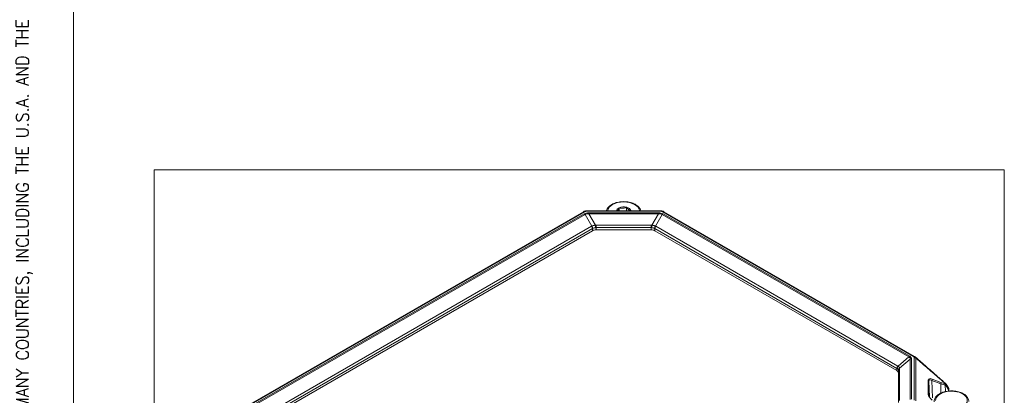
# Model space of a CAD drawing. Header units: millimetres. Extents: x 4 to 836, y 5 to 589.
# Tile 19 of 154: x 4 to 200, y 154 to 228. Entities that reach past the tile are written whole.
import ezdxf

# ---------------------------------------------------------------- set-up
doc = ezdxf.new("R2010")
doc.units = ezdxf.units.MM
doc.layers.add('1', color=7, linetype='Continuous', true_color=0xffffff)
doc.layers.add('256', color=7, linetype='Continuous', true_color=0xffffff)
doc.styles.add('blockfont', font='simplex.shx')

msp = doc.modelspace()

# ---------------------------------------------------------------- linework, layer by layer
at = {"layer": '1', "color": 251, "linetype": 'Continuous', "lineweight": 18}
for p, q in [((31.03, 11.418), (31.03, 198.469)), ((200.102, 198.469), (31.03, 198.469)), ((200.102, 198.469), (200.102, 11.418))]:
    msp.add_line(p, q, dxfattribs=at)
at = {"layer": '1', "color": 143, "linetype": 'Continuous', "lineweight": 18}
for p, q in [((116.411, 190.12), (48.893, 151.139)), ((116.416, 190.123), (116.411, 190.12)), ((131.744, 190.308), (117.065, 190.308)), ((182.239, 161.345), (132.399, 190.12)), ((118.215, 186.343), (52.389, 148.339)), ((129.888, 186.512), (118.922, 186.512)), ((178.743, 158.545), (130.595, 186.343)), ((179.036, 152.171), (179.036, 158.137)), ((188.519, 155.846), (188.516, 155.851)), ((189.005, 155.063), (188.519, 155.846)), ((189.089, 154.452), (189.064, 154.87))]:
    msp.add_line(p, q, dxfattribs=at)
at = {"layer": '1', "color": 143, "linetype": 'Continuous', "lineweight": 13}
for p, q in [((116.661, 190.095), (49.143, 151.114)), ((131.744, 190.216), (117.065, 190.216)), ((181.989, 161.32), (132.149, 190.095)), ((49.826, 151.165), (116.571, 189.701)), ((116.737, 189.558), (49.992, 151.022)), ((118.076, 187.256), (116.737, 189.558)), ((117.477, 189.904), (131.332, 189.904)), ((131.332, 189.694), (117.477, 189.694)), ((117.477, 189.694), (118.798, 187.424)), ((130.012, 187.424), (131.332, 189.694)), ((132.072, 189.558), (130.733, 187.256)), ((181.14, 161.228), (132.072, 189.558)), ((132.238, 189.701), (181.306, 161.372)), ((52.184, 149.215), (118.02, 187.226)), ((118.207, 186.771), (52.371, 148.76)), ((118.215, 186.343), (118.207, 186.771)), ((118.914, 187.429), (129.896, 187.429)), ((118.914, 186.957), (118.922, 186.512)), ((129.896, 186.957), (118.914, 186.957)), ((129.888, 186.512), (129.896, 186.957)), ((130.602, 186.771), (130.595, 186.343)), ((178.761, 158.967), (130.602, 186.771)), ((130.79, 187.226), (178.948, 159.421)), ((179.002, 159.388), (181.14, 161.228)), ((181.398, 160.789), (179.289, 158.974)), ((181.398, 152.789), (181.398, 160.789)), ((181.659, 160.849), (181.659, 152.849)), ((182.198, 152.612), (182.198, 161.086)), ((182.503, 161.002), (182.503, 152.527)), ((178.743, 158.545), (178.761, 158.967)), ((179.293, 158.909), (179.293, 152.569)), ((179.054, 158.575), (179.036, 158.137)), ((179.054, 152.234), (179.054, 158.575)), ((184.991, 153.761), (184.991, 156.651)), ((185.743, 156.829), (187.507, 156.157)), ((185.225, 153.262), (185.089, 156.496)), ((185.089, 156.496), (185.089, 153.606)), ((187.458, 155.871), (185.694, 156.543)), ((185.694, 156.543), (185.84, 153.076)), ((187.503, 154.041), (187.458, 155.871)), ((188.324, 155.957), (188.335, 155.956)), ((188.36, 155.699), (188.348, 155.7)), ((188.348, 155.7), (188.382, 154.337)), ((188.969, 154.836), (188.483, 155.62)), ((189.01, 154.442), (188.991, 154.76))]:
    msp.add_line(p, q, dxfattribs=at)
at = {"layer": '1', "color": 252, "linetype": 'Continuous', "lineweight": 18}
for p, q in [((123.526, 190.905), (123.526, 190.308)), ((124.957, 191.014), (124.957, 190.308))]:
    msp.add_line(p, q, dxfattribs=at)
at = {"layer": '1', "color": 143, "linetype": 'Continuous', "lineweight": 13}
for points in [[(117.065, 190.216, 0), (117.065, 190.22, 0), (117.065, 190.223, 0), (117.065, 190.226, 0), (117.065, 190.23, 0), (117.065, 190.233, 0), (117.065, 190.236, 0), (117.065, 190.239, 0), (117.065, 190.242, 0), (117.065, 190.245, 0), (117.065, 190.248, 0), (117.065, 190.251, 0), (117.065, 190.254, 0), (117.065, 190.257, 0), (117.065, 190.259, 0), (117.065, 190.262, 0), (117.065, 190.265, 0), (117.065, 190.267, 0), (117.065, 190.269, 0), (117.065, 190.272, 0), (117.065, 190.274, 0), (117.065, 190.276, 0), (117.065, 190.278, 0), (117.065, 190.28, 0), (117.065, 190.282, 0), (117.065, 190.284, 0), (117.065, 190.286, 0), (117.065, 190.288, 0), (117.065, 190.29, 0), (117.065, 190.291, 0), (117.065, 190.293, 0), (117.065, 190.294, 0), (117.065, 190.296, 0), (117.065, 190.297, 0), (117.065, 190.298, 0), (117.065, 190.299, 0), (117.065, 190.3, 0), (117.065, 190.301, 0), (117.065, 190.302, 0), (117.065, 190.303, 0), (117.065, 190.304, 0), (117.065, 190.305, 0), (117.065, 190.305, 0), (117.065, 190.306, 0), (117.065, 190.306, 0), (117.065, 190.307, 0), (117.065, 190.307, 0), (117.065, 190.307, 0), (117.065, 190.308, 0), (117.065, 190.308, 0), (117.065, 190.308, 0)], [(131.744, 190.216, 0), (131.744, 190.22, 0), (131.744, 190.223, 0), (131.744, 190.226, 0), (131.744, 190.23, 0), (131.744, 190.233, 0), (131.744, 190.236, 0), (131.744, 190.239, 0), (131.744, 190.242, 0), (131.744, 190.245, 0), (131.744, 190.248, 0), (131.744, 190.251, 0), (131.744, 190.254, 0), (131.744, 190.257, 0), (131.744, 190.259, 0), (131.744, 190.262, 0), (131.744, 190.265, 0), (131.744, 190.267, 0), (131.744, 190.269, 0), (131.744, 190.272, 0), (131.744, 190.274, 0), (131.744, 190.276, 0), (131.744, 190.278, 0), (131.744, 190.28, 0), (131.744, 190.282, 0), (131.744, 190.284, 0), (131.744, 190.286, 0), (131.744, 190.288, 0), (131.744, 190.29, 0), (131.744, 190.291, 0), (131.744, 190.293, 0), (131.744, 190.294, 0), (131.744, 190.296, 0), (131.744, 190.297, 0), (131.744, 190.298, 0), (131.744, 190.299, 0), (131.744, 190.3, 0), (131.744, 190.301, 0), (131.744, 190.302, 0), (131.744, 190.303, 0), (131.744, 190.304, 0), (131.744, 190.305, 0), (131.744, 190.305, 0), (131.744, 190.306, 0), (131.744, 190.306, 0), (131.744, 190.307, 0), (131.744, 190.307, 0), (131.744, 190.307, 0), (131.744, 190.308, 0), (131.744, 190.308, 0), (131.744, 190.308, 0)], [(117.477, 189.694, 0), (117.477, 189.699, 0), (117.477, 189.704, 0), (117.477, 189.709, 0), (117.477, 189.714, 0), (117.477, 189.719, 0), (117.477, 189.724, 0), (117.477, 189.729, 0), (117.477, 189.734, 0), (117.477, 189.738, 0), (117.477, 189.743, 0), (117.477, 189.748, 0), (117.477, 189.753, 0), (117.477, 189.757, 0), (117.477, 189.762, 0), (117.477, 189.767, 0), (117.477, 189.771, 0), (117.477, 189.776, 0), (117.477, 189.78, 0), (117.477, 189.785, 0), (117.477, 189.789, 0), (117.477, 189.794, 0), (117.477, 189.798, 0), (117.477, 189.802, 0), (117.477, 189.807, 0), (117.477, 189.811, 0), (117.477, 189.815, 0), (117.477, 189.819, 0), (117.477, 189.824, 0), (117.477, 189.828, 0), (117.477, 189.832, 0), (117.477, 189.836, 0), (117.477, 189.84, 0), (117.477, 189.844, 0), (117.477, 189.848, 0), (117.477, 189.852, 0), (117.477, 189.856, 0), (117.477, 189.859, 0), (117.477, 189.863, 0), (117.477, 189.867, 0), (117.477, 189.87, 0), (117.477, 189.874, 0), (117.477, 189.878, 0), (117.477, 189.881, 0), (117.477, 189.885, 0), (117.477, 189.888, 0), (117.477, 189.891, 0), (117.477, 189.895, 0), (117.477, 189.898, 0), (117.477, 189.901, 0), (117.477, 189.904, 0)], [(131.332, 189.694, 0), (131.332, 189.699, 0), (131.332, 189.704, 0), (131.332, 189.709, 0), (131.332, 189.714, 0), (131.332, 189.719, 0), (131.332, 189.724, 0), (131.332, 189.729, 0), (131.332, 189.734, 0), (131.332, 189.738, 0), (131.332, 189.743, 0), (131.332, 189.748, 0), (131.332, 189.753, 0), (131.332, 189.757, 0), (131.332, 189.762, 0), (131.332, 189.767, 0), (131.332, 189.771, 0), (131.332, 189.776, 0), (131.332, 189.78, 0), (131.332, 189.785, 0), (131.332, 189.789, 0), (131.332, 189.794, 0), (131.332, 189.798, 0), (131.332, 189.802, 0), (131.332, 189.807, 0), (131.332, 189.811, 0), (131.332, 189.815, 0), (131.332, 189.819, 0), (131.332, 189.824, 0), (131.332, 189.828, 0), (131.332, 189.832, 0), (131.332, 189.836, 0), (131.332, 189.84, 0), (131.332, 189.844, 0), (131.332, 189.848, 0), (131.332, 189.852, 0), (131.332, 189.856, 0), (131.332, 189.859, 0), (131.332, 189.863, 0), (131.332, 189.867, 0), (131.332, 189.87, 0), (131.332, 189.874, 0), (131.332, 189.878, 0), (131.332, 189.881, 0), (131.332, 189.885, 0), (131.332, 189.888, 0), (131.332, 189.891, 0), (131.332, 189.895, 0), (131.332, 189.898, 0), (131.332, 189.901, 0), (131.332, 189.904, 0)], [(118.914, 186.957, 0), (118.914, 186.965, 0), (118.914, 186.973, 0), (118.914, 186.982, 0), (118.914, 186.991, 0), (118.914, 186.999, 0), (118.914, 187.008, 0), (118.914, 187.017, 0), (118.914, 187.026, 0), (118.914, 187.035, 0), (118.914, 187.044, 0), (118.914, 187.053, 0), (118.914, 187.062, 0), (118.914, 187.072, 0), (118.914, 187.081, 0), (118.914, 187.091, 0), (118.914, 187.1, 0), (118.914, 187.11, 0), (118.914, 187.119, 0), (118.914, 187.129, 0), (118.914, 187.139, 0), (118.914, 187.148, 0), (118.914, 187.158, 0), (118.914, 187.168, 0), (118.914, 187.178, 0), (118.914, 187.187, 0), (118.914, 187.197, 0), (118.914, 187.207, 0), (118.914, 187.217, 0), (118.914, 187.227, 0), (118.914, 187.237, 0), (118.914, 187.247, 0), (118.914, 187.257, 0), (118.914, 187.266, 0), (118.914, 187.276, 0), (118.914, 187.286, 0), (118.914, 187.296, 0), (118.914, 187.306, 0), (118.914, 187.315, 0), (118.914, 187.325, 0), (118.914, 187.335, 0), (118.914, 187.344, 0), (118.914, 187.354, 0), (118.914, 187.364, 0), (118.914, 187.373, 0), (118.914, 187.382, 0), (118.914, 187.392, 0), (118.914, 187.401, 0), (118.914, 187.41, 0), (118.914, 187.42, 0), (118.914, 187.429, 0)], [(129.896, 186.957, 0), (129.896, 186.965, 0), (129.896, 186.973, 0), (129.896, 186.982, 0), (129.896, 186.991, 0), (129.896, 186.999, 0), (129.896, 187.008, 0), (129.896, 187.017, 0), (129.896, 187.026, 0), (129.896, 187.035, 0), (129.896, 187.044, 0), (129.896, 187.053, 0), (129.896, 187.062, 0), (129.896, 187.072, 0), (129.896, 187.081, 0), (129.896, 187.091, 0), (129.896, 187.1, 0), (129.896, 187.11, 0), (129.896, 187.119, 0), (129.896, 187.129, 0), (129.896, 187.139, 0), (129.896, 187.148, 0), (129.896, 187.158, 0), (129.896, 187.168, 0), (129.896, 187.178, 0), (129.896, 187.187, 0), (129.896, 187.197, 0), (129.896, 187.207, 0), (129.896, 187.217, 0), (129.896, 187.227, 0), (129.896, 187.237, 0), (129.896, 187.247, 0), (129.896, 187.257, 0), (129.896, 187.266, 0), (129.896, 187.276, 0), (129.896, 187.286, 0), (129.896, 187.296, 0), (129.896, 187.306, 0), (129.896, 187.315, 0), (129.896, 187.325, 0), (129.896, 187.335, 0), (129.896, 187.344, 0), (129.896, 187.354, 0), (129.896, 187.364, 0), (129.896, 187.373, 0), (129.896, 187.382, 0), (129.896, 187.392, 0), (129.896, 187.401, 0), (129.896, 187.41, 0), (129.896, 187.42, 0), (129.896, 187.429, 0)]]:
    msp.add_polyline3d(points, dxfattribs=at)
at = {"layer": '1', "color": 252, "linetype": 'Continuous', "lineweight": 13}
for centre, start_param, end_param in [((124.405, 190.244), 3.1768404, 6.2478454), ((189.6, 152.603), 1.178493, 6.2831853)]:
    msp.add_ellipse(centre, major_axis=(-3.15, 0), ratio=0.57735, start_param=start_param, end_param=end_param, dxfattribs=at)
at = {"layer": '1', "color": 143, "linetype": 'Continuous', "lineweight": 13}
for centre, major_axis, ratio, start_param, end_param in [((116.661, 189.687), (-0.25, 0.433), 0.57735, 5.4977871, 6.26087), ((132.149, 189.687), (0.25, 0.433), 0.57735, 0.0000044, 0.7853982), ((119.663, 187.137), (-3.42, 2.261), 0.46669, 5.668481, 6.0542627), ((116.571, 189.293), (-0.25, 0.433), 0.57735, 5.009238, 5.4977871), ((119.663, 186.729), (-3.057, 2.715), 0.396188, 5.7907321, 6.1765139), ((129.147, 187.137), (3.42, 2.261), 0.46669, 0.2289226, 0.6147043), ((129.147, 186.729), (3.057, 2.715), 0.396188, 0.1066715, 0.4924532), ((132.238, 189.293), (0.25, 0.433), 0.57735, 0.7853982, 1.2739473), ((119.093, 185.932), (-1.295, 1.11), 0.697711, 5.9904592, 6.0422593), ((117.854, 186.961), (-0.25, 0.433), 0.57735, 3.9618974, 5.009238), ((117.91, 186.991), (-0.219, 0.449), 0.562042, 4.001288, 5.0486543), ((118.927, 185.668), (-0.752, 1.082), 0.620641, 6.1832311, 6.2350311), ((118.928, 185.778), (-0.082, 1.649), 0.90834, 6.2380905, 6.3154052), ((118.798, 187.226), (-0.043, 0.498), 0.036587, 4.1294019, 5.1175231), ((118.928, 185.58), (-0.04, 1.376), 0.726249, 6.257905, 6.3352197), ((129.882, 185.778), (0.082, 1.649), 0.90834, 6.2509654, 6.3282801), ((129.882, 185.58), (0.04, 1.376), 0.726249, 6.2311509, 6.3084657), ((130.012, 187.226), (0.043, 0.498), 0.036587, 1.1656622, 2.1537835), ((130.899, 186.991), (0.219, 0.449), 0.562042, 1.234531, 2.2818973), ((129.883, 185.668), (0.752, 1.082), 0.620641, 0.0481542, 0.0999543), ((130.956, 186.961), (0.25, 0.433), 0.57735, 1.2739473, 2.3212879), ((129.717, 185.932), (1.295, 1.11), 0.697711, 0.240926, 0.2927261), ((181.306, 160.963), (0.25, 0.433), 0.57735, 0.7853982, 1.2739473), ((176.865, 159.179), (4.511, 1.817), 0.270428, 6.1303537, 6.5161354), ((176.865, 159.587), (4.773, 1.409), 0.316774, 6.1899637, 6.5757454), ((181.659, 160.44), (0.5, 0), 0.816497, 1.5707963, 2.1194205), ((181.989, 160.912), (0.25, 0.433), 0.57735, 6.2717082, 7.0685835), ((182.198, 160.678), (-0.5, 0), 0.816497, 4.0578905, 4.712389), ((179.114, 159.156), (0.25, 0.433), 0.57735, 1.2739473, 2.3212879), ((178.024, 157.874), (0.788, 1.06), 0.61337, 0.0233749, 0.0751749), ((179.168, 159.123), (0.28, 0.414), 0.590594, 1.3153609, 2.3627273), ((177.858, 158.138), (1.322, 1.088), 0.692206, 0.2018449, 0.2536449), ((179.55, 158.625), (0.495, 0.073), 0.840845, 1.9980434, 2.9861647), ((178.02, 157.787), (0.988, 0.925), 0.3292, 5.9840618, 6.0613766), ((179.554, 158.561), (0.5, 0), 0.816497, 2.1194205, 3.1066861), ((177.76, 158.135), (1.477, 0.979), 0.423223, 6.0096708, 6.0869856), ((186.276, 155.832), (-1.231, 0.991), 0.371341, 5.4308691, 6.573581), ((184.839, 156.489), (0.25, 0), 0.816497, 0.0349066, 0.9162979), ((186.124, 155.67), (-0.99, 0.96), 0.31686, 5.4389833, 6.5816952), ((185.59, 156.667), (0.089, 0.234), 0.59435, 4.3900208, 5.6772166), ((187.355, 155.995), (0.089, 0.234), 0.59435, 4.3900208, 5.6772166), ((186.196, 158.182), (-2.918, 2.201), 0.393456, 2.286921, 2.6447981), ((186.348, 158.344), (-2.673, 2.172), 0.374057, 2.2935779, 2.651455), ((188.172, 155.795), (0.018, 0.249), 0.774783, 4.3777076, 5.4728895), ((188.183, 155.794), (-0.018, -0.249), 0.774783, 1.2361149, 2.3312968), ((188.307, 155.715), (-0.212, -0.132), 0.758511, 1.9827305, 3.1415798), ((188.793, 154.931), (0.212, 0.132), 0.758511, 5.1243232, 6.0930111), ((188.815, 154.651), (0.118, 0.22), 0.597134, 5.5139785, 5.9514875), ((188.814, 154.855), (0.25, 0.015), 0.576647, 5.463532, 6.2976649), ((184.839, 153.599), (0.25, 0), 0.816497, 0.0349066, 0.9162979), ((186.276, 152.969), (-1.232, 0.964), 0.378936, 0.2883352, 1.4310471)]:
    msp.add_ellipse(centre, major_axis=major_axis, ratio=ratio, start_param=start_param, end_param=end_param, dxfattribs=at)
at = {"layer": '1', "color": 252, "linetype": 'Continuous', "lineweight": 18}
for start_param, end_param in [(2.2256905, 3.0646103), (1.178493, 2.2256905), (0.1312954, 1.178493), (0.0769721, 0.1312954)]:
    msp.add_ellipse((124.405, 190.244), major_axis=(1.443, 0), ratio=0.57735, start_param=start_param, end_param=end_param, dxfattribs=at)
at = {"layer": '1', "color": 143, "linetype": 'Continuous', "lineweight": 18}
for centre, major_axis, ratio, start_param, end_param in [((118.922, 185.935), (-1, 0), 0.577642, 4.7131465, 5.49804), ((129.888, 185.935), (1, 0), 0.577642, 0.7851453, 1.5700388), ((178.035, 158.137), (1.001, 0), 0.577059, 6.2829333, 7.0678268), ((188.793, 154.931), (0.212, 0.132), 0.758511, 6.0930111, 6.2831724)]:
    msp.add_ellipse(centre, major_axis=major_axis, ratio=ratio, start_param=start_param, end_param=end_param, dxfattribs=at)
at = {"layer": '1', "color": 252, "linetype": 'Continuous', "lineweight": 18}
for points, knots in [([(127.82, 190.309), (127.816, 190.325), (127.781, 190.45), (127.693, 190.679), (127.489, 190.978), (127.215, 191.255), (126.872, 191.503), (126.468, 191.715), (126.015, 191.887), (125.523, 192.014), (125.006, 192.094), (124.475, 192.125), (123.942, 192.107), (123.421, 192.04), (122.921, 191.925), (122.455, 191.764), (122.034, 191.56), (121.666, 191.315), (121.365, 191.033), (121.137, 190.719), (121.035, 190.471), (120.995, 190.332), (120.989, 190.309)], [0, 0, 0, 0, 0.007656, 0.0586031, 0.1103716, 0.1635283, 0.2178927, 0.2729006, 0.32804, 0.3830805, 0.438002, 0.492845, 0.547672, 0.6025448, 0.6575225, 0.7126796, 0.7680803, 0.8237446, 0.8795282, 0.9348995, 0.9890958, 1, 1, 1, 1]), ([(123.526, 190.905), (123.504, 190.852), (123.483, 190.8), (123.449, 190.724), (123.438, 190.699), (123.415, 190.651), (123.403, 190.627), (123.369, 190.558), (123.345, 190.514), (123.31, 190.453), (123.292, 190.424), (123.274, 190.397), (123.262, 190.379), (123.256, 190.37), (123.231, 190.335), (123.212, 190.312), (123.194, 190.291)], [0, 0, 0, 0, 0.2095393, 0.2095393, 0.3143089, 0.3143089, 0.4190786, 0.4190786, 0.6286178, 0.6286178, 0.7333875, 0.7857723, 0.7857723, 0.8381571, 0.8381571, 1, 1, 1, 1]), ([(124.957, 191.014), (124.901, 190.986), (124.844, 190.961), (124.729, 190.914), (124.671, 190.893), (124.553, 190.856), (124.493, 190.84), (124.4, 190.821), (124.369, 190.816), (124.322, 190.81), (124.306, 190.808), (124.275, 190.804), (124.259, 190.803), (124.181, 190.797), (124.119, 190.796), (123.997, 190.801), (123.936, 190.807), (123.845, 190.822), (123.815, 190.827), (123.756, 190.84), (123.726, 190.846), (123.639, 190.869), (123.582, 190.886), (123.526, 190.905)], [0, 0, 0, 0, 0.125, 0.125, 0.25, 0.25, 0.375, 0.375, 0.4375, 0.4375, 0.46875, 0.46875, 0.5, 0.5, 0.625, 0.625, 0.75, 0.75, 0.8125, 0.8125, 0.875, 0.875, 1, 1, 1, 1]), ([(125.836, 190.353), (125.801, 190.356), (125.767, 190.36), (125.696, 190.375), (125.66, 190.385), (125.588, 190.412), (125.551, 190.429), (125.494, 190.46), (125.475, 190.471), (125.446, 190.49), (125.436, 190.497), (125.417, 190.51), (125.407, 190.517), (125.359, 190.553), (125.321, 190.585), (125.246, 190.657), (125.208, 190.696), (125.153, 190.759), (125.134, 190.781), (125.098, 190.825), (125.08, 190.848), (125.026, 190.917), (124.991, 190.965), (124.957, 191.014)], [0, 0, 0, 0, 0.125, 0.125, 0.25, 0.25, 0.375, 0.375, 0.4375, 0.4375, 0.46875, 0.46875, 0.5, 0.5, 0.625, 0.625, 0.75, 0.75, 0.8125, 0.8125, 0.875, 0.875, 1, 1, 1, 1]), ([(193.046, 152.347), (193.047, 152.36), (193.061, 152.484), (193.01, 152.72), (192.889, 153.038), (192.685, 153.338), (192.411, 153.614), (192.068, 153.862), (191.664, 154.075), (191.21, 154.247), (190.718, 154.374), (190.201, 154.454), (189.67, 154.485), (189.138, 154.467), (188.616, 154.399), (188.116, 154.285), (187.65, 154.124), (187.229, 153.92), (186.862, 153.674), (186.56, 153.392), (186.332, 153.079), (186.195, 152.745), (186.141, 152.487), (186.154, 152.348), (186.158, 152.322)], [0, 0, 0, 0, 0.0055831, 0.0519091, 0.0980934, 0.1450223, 0.1932097, 0.2424918, 0.2923574, 0.3423421, 0.3922372, 0.4420244, 0.4917404, 0.5414419, 0.591185, 0.6410232, 0.691024, 0.7412456, 0.7917061, 0.8422748, 0.8924698, 0.9415995, 0.9892146, 1, 1, 1, 1])]:
    msp.add_open_spline(points, degree=3, knots=knots, dxfattribs=at)
at = {"layer": '1', "color": 143, "linetype": 'Continuous', "lineweight": 18}
for points, knots in [([(116.896, 190.287), (116.863, 190.285), (116.752, 190.273), (116.586, 190.21), (116.468, 190.152), (116.418, 190.121)], [0, 0, 0, 0, 0.1794459, 0.6262007, 1, 1, 1, 1]), ([(116.89, 190.291), (116.9, 190.293), (116.909, 190.295), (116.935, 190.298), (116.968, 190.302), (117.008, 190.306), (117.037, 190.307), (117.049, 190.307), (117.057, 190.307), (117.061, 190.307), (117.065, 190.307)], [0, 0, 0, 0, 0.164985, 0.164985, 0.4433234, 0.7216617, 0.8608308, 0.9304154, 0.9304154, 1, 1, 1, 1]), ([(132.395, 190.122), (132.382, 190.129), (132.302, 190.175), (132.125, 190.251), (131.914, 190.302), (131.788, 190.306), (131.744, 190.305)], [0, 0, 0, 0, 0.0745863, 0.4691363, 0.8190025, 1, 1, 1, 1]), ([(188.429, 155.95), (188.212, 156.14), (187.801, 156.501), (187.247, 156.987), (186.814, 157.367), (186.458, 157.679), (186.032, 158.052), (185.419, 158.59), (184.569, 159.336), (183.549, 160.23), (182.813, 160.876), (182.431, 161.211)], [0, 0, 0, 0, 0.108352, 0.2056561, 0.2769708, 0.3247152, 0.3838355, 0.4898493, 0.6315453, 0.8089235, 1, 1, 1, 1])]:
    msp.add_open_spline(points, degree=3, knots=knots, dxfattribs=at)
at = {"layer": '1', "color": 143, "linetype": 'Continuous', "lineweight": 13}
for points, knots in [([(117.065, 190.216), (117.046, 190.216), (117.026, 190.215), (116.988, 190.211), (116.968, 190.208), (116.913, 190.198), (116.878, 190.189), (116.827, 190.172), (116.811, 190.166), (116.779, 190.154), (116.763, 190.147), (116.717, 190.126), (116.688, 190.111), (116.661, 190.095)], [0, 0, 0, 0, 0.125, 0.125, 0.25, 0.25, 0.5, 0.5, 0.625, 0.625, 0.75, 0.75, 1, 1, 1, 1]), ([(132.149, 190.095), (132.121, 190.111), (132.093, 190.126), (132.047, 190.147), (132.031, 190.154), (131.999, 190.166), (131.982, 190.172), (131.932, 190.189), (131.897, 190.198), (131.841, 190.209), (131.822, 190.211), (131.783, 190.215), (131.764, 190.216), (131.744, 190.216)], [0, 0, 0, 0, 0.25, 0.25, 0.375, 0.375, 0.5, 0.5, 0.75, 0.75, 0.875, 0.875, 1, 1, 1, 1]), ([(118.076, 187.256), (118.125, 187.282), (118.229, 187.328), (118.347, 187.363), (118.425, 187.382), (118.44, 187.385), (118.472, 187.391), (118.52, 187.4), (118.568, 187.408), (118.665, 187.419), (118.731, 187.423), (118.798, 187.424)], [0, 0, 0, 0, 0.25, 0.5, 0.5, 0.5625, 0.5625, 0.625, 0.75, 0.75, 1, 1, 1, 1]), ([(118.837, 186.953), (118.782, 186.947), (118.728, 186.939), (118.649, 186.924), (118.623, 186.918), (118.571, 186.906), (118.545, 186.9), (118.469, 186.878), (118.373, 186.847), (118.286, 186.811), (118.245, 186.791)], [0, 0, 0, 0, 0.25, 0.25, 0.375, 0.375, 0.5, 0.5, 0.75, 1, 1, 1, 1]), ([(130.565, 186.791), (130.524, 186.811), (130.48, 186.829), (130.411, 186.854), (130.388, 186.863), (130.352, 186.874), (130.339, 186.878), (130.315, 186.885), (130.302, 186.889), (130.239, 186.907), (130.187, 186.919), (130.082, 186.939), (130.028, 186.947), (129.973, 186.953)], [0, 0, 0, 0, 0.25, 0.25, 0.375, 0.375, 0.4375, 0.4375, 0.5, 0.5, 0.75, 0.75, 1, 1, 1, 1]), ([(130.012, 187.424), (130.079, 187.423), (130.145, 187.419), (130.274, 187.404), (130.338, 187.393), (130.415, 187.374), (130.431, 187.371), (130.461, 187.362), (130.506, 187.35), (130.549, 187.336), (130.633, 187.305), (130.685, 187.282), (130.733, 187.256)], [0, 0, 0, 0, 0.25, 0.25, 0.5, 0.5, 0.5625, 0.5625, 0.625, 0.75, 0.75, 1, 1, 1, 1]), ([(182.198, 161.086), (182.198, 161.098), (182.196, 161.109), (182.19, 161.131), (182.185, 161.142), (182.167, 161.175), (182.151, 161.195), (182.123, 161.224), (182.112, 161.233), (182.09, 161.252), (182.079, 161.261), (182.043, 161.287), (182.016, 161.304), (181.989, 161.32)], [0, 0, 0, 0, 0.125, 0.125, 0.25, 0.25, 0.5, 0.5, 0.625, 0.625, 0.75, 0.75, 1, 1, 1, 1]), ([(182.433, 161.208), (182.435, 161.206), (182.45, 161.194), (182.462, 161.181), (182.488, 161.147), (182.5, 161.121), (182.508, 161.086), (182.509, 161.079), (182.51, 161.064), (182.51, 161.049), (182.508, 161.03), (182.506, 161.016), (182.505, 161.01), (182.504, 161.006), (182.503, 161.004), (182.503, 161.002)], [0, 0, 0, 0, 0.0382535, 0.2306028, 0.2306028, 0.6153014, 0.6153014, 0.711476, 0.711476, 0.8076507, 0.9038253, 0.9519127, 0.9759563, 0.9759563, 1, 1, 1, 1]), ([(179.051, 158.618), (179.047, 158.646), (179.038, 158.674), (179.018, 158.716), (179.011, 158.73), (178.993, 158.758), (178.984, 158.772), (178.951, 158.813), (178.9, 158.867), (178.834, 158.919), (178.797, 158.944)], [0, 0, 0, 0, 0.25, 0.25, 0.375, 0.375, 0.5, 0.5, 0.75, 1, 1, 1, 1]), ([(179.002, 159.388), (179.048, 159.359), (179.13, 159.298), (179.19, 159.231), (179.221, 159.186), (179.227, 159.177), (179.238, 159.159), (179.252, 159.132), (179.264, 159.105), (179.282, 159.05), (179.288, 159.012), (179.289, 158.974)], [0, 0, 0, 0, 0.25, 0.5, 0.5, 0.5625, 0.5625, 0.625, 0.75, 0.75, 1, 1, 1, 1]), ([(188.335, 155.956), (188.339, 155.957), (188.344, 155.958), (188.352, 155.96), (188.363, 155.963), (188.374, 155.964), (188.395, 155.964), (188.407, 155.961), (188.422, 155.954), (188.425, 155.953), (188.428, 155.951)], [0, 0, 0, 0, 0.1080789, 0.1080789, 0.2161578, 0.4323156, 0.4323156, 0.8646312, 0.8646312, 1, 1, 1, 1]), ([(188.483, 155.62), (188.476, 155.631), (188.468, 155.642), (188.451, 155.66), (188.441, 155.668), (188.42, 155.682), (188.409, 155.687), (188.385, 155.696), (188.373, 155.698), (188.36, 155.699)], [0, 0, 0, 0, 0.25, 0.25, 0.5, 0.5, 0.75, 0.75, 1, 1, 1, 1])]:
    msp.add_open_spline(points, degree=3, knots=knots, dxfattribs=at)
at = {"layer": '1', "color": 252, "linetype": 'Continuous', "lineweight": 18}
msp.add_open_spline([(125.817, 190.307), (125.823, 190.322), (125.83, 190.337), (125.836, 190.353)], degree=3, dxfattribs=at)
at = {"layer": '1', "color": 143, "linetype": 'Continuous', "lineweight": 18}
for points in [[(182.43, 161.208), (182.339, 161.289), (182.241, 161.343)], [(188.516, 155.851), (188.492, 155.892), (188.432, 155.938)], [(189.064, 154.872), (189.058, 154.963), (189.02, 155.03)]]:
    msp.add_open_spline(points, degree=2, dxfattribs=at)
at = {"layer": '1', "color": 143, "linetype": 'Continuous', "lineweight": 13}
msp.add_open_spline([(188.335, 155.956), (186.391, 157.638), (184.447, 159.32), (182.503, 161.002)], degree=3, dxfattribs=at)
at = {"layer": '256', "color": 3, "linetype": 'Continuous', "lineweight": 18}
msp.add_line((15, 5), (15, 589), dxfattribs=at)

# ---------------------------------------------------------------- texts
at = {"layer": '256', "color": 4, "linetype": 'Continuous', "lineweight": 13, "insert": (6.857, 4.994), "char_height": 2.5, "attachment_point": 7, "rotation": 90, "line_spacing_factor": 0.903614, "style": 'blockfont'}
msp.add_mtext('\\W0.9207;DATALOGIC AND THE DATALOGIC LOGO ARE REGISTERED TRADEMARKS OF DATALOGIC S.P.A. IN MANY COUNTRIES, INCLUDING THE U.S.A. AND THE E.U. ', dxfattribs=at)

doc.saveas('drawing.dxf')
